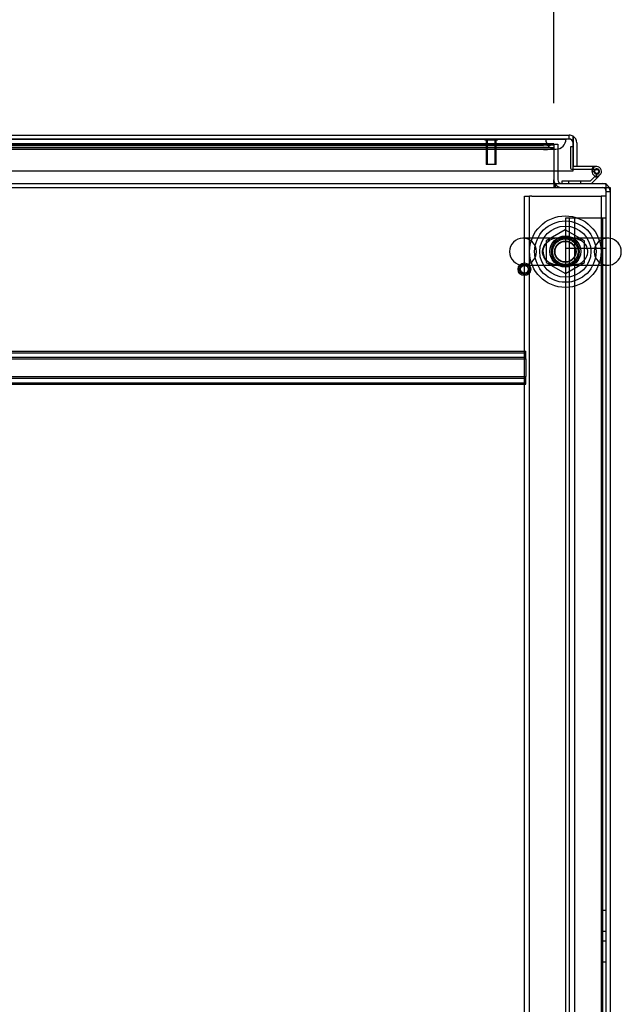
# Model space of a CAD drawing. Header units: inches. Extents: x 1 to 359, y -2 to 239.
# Tile 28 of 65: x 150 to 165, y 25 to 49. Entities that reach past the tile are written whole.
import ezdxf
from ezdxf.enums import TextEntityAlignment as Align
from ezdxf.lldxf.tags import DXFTag

# ---------------------------------------------------------------- set-up
doc = ezdxf.new("R2010")
doc.units = ezdxf.units.IN
doc.header["$MEASUREMENT"] = 0
for name, color, linetype in [('COM53964-5', 7, 'Continuous'), ('COM54746-60', 7, 'Continuous'), ('COM56676-2', 7, 'Continuous'), ('COM70216', 7, 'Continuous'), ('COM70220', 7, 'Continuous'), ('COM71196-7', 7, 'Continuous'), ('COM71298-9', 7, 'Continuous'), ('COM71299-9', 7, 'Continuous'), ('COM71301-10', 7, 'Continuous'), ('Default', 7, 'Continuous'), ('NTS18024', 7, 'Continuous'), ('SCS86414', 7, 'Continuous'), ('STD26258', 7, 'Continuous'), ('WAF25377', 7, 'Continuous'), ('WAM254785', 7, 'Continuous')]:
    doc.layers.add(name, color=color, linetype=linetype)
doc.styles.add('SEACAD_Times_New_Roman', font='times.ttf')
tags = doc.linetypes.add('HIDDEN2', pattern=[0.1875, 0.125, -0.0625]).pattern_tags.tags
tags[6:7] = [DXFTag(74, 4), DXFTag(75, 0), DXFTag(340, '0'), DXFTag(46, 0.0), DXFTag(50, 0.0), DXFTag(44, 0.0), DXFTag(45, 0.0)]
tags[4:5] = [DXFTag(74, 4), DXFTag(75, 0), DXFTag(340, '0'), DXFTag(46, 0.0), DXFTag(50, 0.0), DXFTag(44, 0.0), DXFTag(45, 0.0)]
doc.dimstyles.new('HAMMOND_(STH_-_540x360)', dxfattribs={"dimtxt": 2, "dimasz": 2.5, "dimexe": 1, "dimexo": 1, "dimgap": 0.5, "dimtad": 0, "dimtih": 1, "dimtoh": 1, "dimzin": 0, "dimdsep": 46, "dimtxsty": 'SEACAD_Times_New_Roman', "dimblk1": '_SE_FILLED', "dimblk2": '_SE_FILLED', "dimsah": 1, "dimcen": 1, "dimadec": 0, "dimazin": 0, "dimtfac": 0.8, "dimtofl": 0, "dimtmove": 0, "dimatfit": 3, "dimfxl": 1, "dimtolj": 1, "dimtzin": 0, "dimarcsym": 0})

# ---------------------------------------------------------------- blocks, each defined once
blk = doc.blocks.new('SE2')
at = {"layer": 'COM53964-5', "color": 7, "linetype": 'HIDDEN2'}
for p, q in [((163.391, 43.977), (163.253, 43.977)), ((163.253, 43.977), (163.253, 9.602)), ((163.348, 43.977), (163.348, 9.602)), ((164.115, 43.977), (163.391, 43.977)), ((163.474, 43.977), (163.474, 9.602)), ((164.253, 43.977), (164.115, 43.977)), ((164.158, 43.977), (164.158, 9.602)), ((163.391, 43.229), (163.253, 43.229)), ((164.115, 43.229), (163.391, 43.229)), ((164.253, 43.229), (164.115, 43.229)), ((164.253, 27.039), (164.158, 27.039)), ((164.158, 26.539), (164.253, 26.539)), ((164.253, 26.291), (164.158, 26.291)), ((164.158, 25.791), (164.253, 25.791))]:
    blk.add_line(p, q, dxfattribs=at)
at = {"layer": 'COM54746-60', "color": 7, "linetype": 'HIDDEN2'}
for p, q in [((163.379, 45.721), (163.379, 45.197)), ((163.441, 45.721), (163.379, 45.721)), ((163.404, 45.172), (163.441, 45.172)), ((163.904, 45.117), (163.966, 45.117)), ((163.967, 45.122), (163.959, 45.123)), ((163.983, 45.172), (164.021, 45.172)), ((164.058, 45.075), (163.987, 45.005)), ((163.33, 44.881), (163.33, 44.819)), ((163.634, 44.819), (163.634, 44.881))]:
    blk.add_line(p, q, dxfattribs=at)
at = {"layer": 'COM54746-60', "color": 7, "linetype": 'Continuous'}
for p, q in [((163.441, 45.721), (163.441, 45.721)), ((163.441, 45.234), (163.441, 45.236)), ((164.021, 45.234), (163.441, 45.234)), ((163.441, 45.172), (163.983, 45.172)), ((163.959, 45.123), (163.905, 45.127)), ((163.959, 45.129), (163.959, 45.104)), ((164.034, 45.179), (164.009, 45.179)), ((164.009, 45.054), (164.034, 45.054)), ((164.056, 44.986), (164.1, 45.03)), ((164.084, 45.104), (164.084, 45.129)), ((163.169, 44.881), (163.169, 44.819)), ((163.863, 44.881), (163.169, 44.881)), ((163.973, 44.991), (163.863, 44.881)), ((163.889, 44.819), (164.056, 44.986)), ((163.987, 45.005), (163.973, 44.991))]:
    blk.add_line(p, q, dxfattribs=at)
at = {"layer": 'COM54746-60', "color": 7, "linetype": 'HIDDEN2'}
blk.add_circle((164.021, 45.117), 0.05, dxfattribs=at)
for centre, radius, start, end in [((163.404, 45.197), 0.025, 180, 270), ((164.021, 45.117), 0.135, 119.9264, 155.9579), ((164.021, 45.117), 0.117, 90, 151.9602), ((164.021, 45.117), 0.055, 174.7841, 90), ((164.021, 45.117), 0.055, 90, 174.7841)]:
    blk.add_arc(centre, radius, start, end, dxfattribs=at)
at = {"layer": 'COM54746-60', "color": 7, "linetype": 'Continuous'}
for centre, radius, start, end in [((164.021, 45.117), 0.117, 174.7841, 90), ((164.021, 45.117), 0.117, 151.9602, 174.7841), ((164.009, 45.129), 0.05, 90, 180), ((164.009, 45.104), 0.05, 180, 270), ((164.034, 45.129), 0.05, 0, 90), ((164.034, 45.104), 0.05, 270, 0), ((164.021, 45.117), 0.135, 248.9858, 284.9706)]:
    blk.add_arc(centre, radius, start, end, dxfattribs=at)
at = {"layer": 'COM56676-2', "color": 7, "linetype": 'HIDDEN2'}
for p, q in [((162.253, 44.509), (162.378, 44.509)), ((162.253, 9.009), (162.253, 44.509)), ((162.378, 9.009), (162.378, 44.509)), ((162.438, 44.509), (162.378, 44.509)), ((162.438, 44.509), (164.068, 44.509)), ((164.068, 44.509), (164.128, 44.509)), ((164.128, 44.509), (164.128, 9.009)), ((164.253, 44.509), (164.128, 44.509))]:
    blk.add_line(p, q, dxfattribs=at)
blk.add_circle((163.253, 43.165), 0.375, dxfattribs=at)
at = {"layer": 'COM70216', "color": 7, "linetype": 'HIDDEN2'}
for p, q in [((136.786, 40.724), (162.286, 40.724)), ((162.286, 40.681), (162.286, 40.724)), ((136.786, 40.684), (162.286, 40.684)), ((136.786, 40.576), (162.286, 40.576)), ((136.786, 40.536), (162.286, 40.536)), ((162.286, 40.579), (162.286, 40.681)), ((162.286, 40.536), (162.286, 40.579)), ((162.286, 40.536), (162.286, 40.099)), ((136.786, 40.099), (162.286, 40.099)), ((136.786, 40.059), (162.286, 40.059)), ((162.286, 40.056), (162.286, 40.099)), ((162.286, 39.954), (162.286, 40.056)), ((136.786, 39.951), (162.286, 39.951)), ((136.786, 39.911), (162.286, 39.911)), ((162.286, 39.911), (162.286, 39.954))]:
    blk.add_line(p, q, dxfattribs=at)
at = {"layer": 'COM70220', "color": 7, "linetype": 'HIDDEN2'}
for p, q in [((136.302, 45.91), (162.77, 45.91)), ((136.302, 45.909), (162.77, 45.909)), ((136.302, 45.907), (162.77, 45.907)), ((162.77, 45.91), (163.269, 45.91)), ((162.77, 45.909), (163.269, 45.909)), ((162.77, 45.907), (163.02, 45.907)), ((162.771, 45.91), (162.771, 45.909)), ((162.771, 45.909), (163.02, 45.907)), ((163.02, 45.907), (163.269, 45.909)), ((163.269, 45.909), (163.269, 45.91)), ((136.302, 45.661), (162.77, 45.661)), ((162.77, 45.661), (163.02, 45.661))]:
    blk.add_line(p, q, dxfattribs=at)
blk.add_arc((163.02, 45.911), 0.25, 180, 0, dxfattribs=at)
at = {"layer": 'COM71196-7', "color": 7, "linetype": 'Continuous'}
for p, q in [((135.726, 46.006), (163.346, 46.006)), ((163.441, 45.816), (163.441, 45.98)), ((163.441, 45.98), (163.441, 45.816)), ((163.441, 45.131), (163.441, 45.816)), ((163.441, 45.816), (163.441, 45.236)), ((163.536, 45.816), (163.536, 45.236)), ((135.632, 45.131), (163.441, 45.131)), ((163.536, 45.236), (163.441, 45.236))]:
    blk.add_line(p, q, dxfattribs=at)
at = {"layer": 'COM71196-7', "color": 7, "linetype": 'HIDDEN2'}
for p, q in [((163.346, 45.911), (163.346, 46.006)), ((135.726, 45.911), (163.346, 45.911))]:
    blk.add_line(p, q, dxfattribs=at)
at = {"layer": 'COM71196-7', "color": 7, "linetype": 'Continuous'}
for start, end in [(60, 90), (0, 60)]:
    blk.add_arc((163.346, 45.816), 0.19, start, end, dxfattribs=at)
at = {"layer": 'COM71196-7', "color": 7, "linetype": 'HIDDEN2'}
blk.add_arc((163.346, 45.816), 0.095, 0, 90, dxfattribs=at)
at = {"layer": 'COM71196-7', "color": 7, "linetype": 'Continuous'}
blk.add_ellipse((163.346, 45.816), major_axis=(0, -0.19), ratio=0.999171, start_param=2.617994, end_param=3.141593, dxfattribs=at)
at = {"layer": 'COM71196-7', "color": 7, "linetype": 'HIDDEN2'}
blk.add_ellipse((163.346, 45.816), major_axis=(0, -0.095), ratio=0.999171, start_param=1.570796, end_param=3.141593, dxfattribs=at)
at = {"layer": 'COM71298-9', "color": 7, "linetype": 'HIDDEN2'}
for p, q in [((162.973, 45.788), (135.935, 45.788)), ((162.973, 45.788), (162.973, 45.786)), ((162.973, 45.788), (162.973, 45.786)), ((162.973, 45.693), (135.936, 45.693)), ((162.723, 45.746), (136.185, 45.746)), ((162.723, 45.652), (136.185, 45.652))]:
    blk.add_line(p, q, dxfattribs=at)
blk.add_circle((163.253, 43.155), 0.375, dxfattribs=at)
for centre in [(162.723, 45.789), (162.723, 45.695)]:
    blk.add_ellipse(centre, major_axis=(0.25, 0), ratio=0.173648, start_param=4.712389, end_param=6.21308, dxfattribs=at)
at = {"layer": 'COM71299-9', "color": 7, "linetype": 'HIDDEN2'}
for p, q in [((135.935, 45.786), (162.973, 45.786)), ((162.973, 45.786), (162.973, 45.131)), ((162.973, 44.819), (162.973, 44.724)), ((163.003, 44.819), (163.003, 44.724)), ((104.383, 44.724), (164.253, 44.724))]:
    blk.add_line(p, q, dxfattribs=at)
at = {"layer": 'COM71299-9', "color": 7, "linetype": 'Continuous'}
for p, q in [((162.973, 45.131), (162.973, 44.914)), ((104.383, 44.819), (164.253, 44.819)), ((162.973, 44.819), (162.973, 44.914)), ((164.253, 44.629), (164.253, 44.819)), ((164.253, 8.854), (164.253, 44.629))]:
    blk.add_line(p, q, dxfattribs=at)
at = {"layer": 'COM71301-10', "color": 7, "linetype": 'HIDDEN2'}
for p, q in [((162.973, 45.786), (163.068, 45.786)), ((163.068, 45.786), (163.068, 45.131)), ((164.253, 44.629), (164.348, 44.629))]:
    blk.add_line(p, q, dxfattribs=at)
at = {"layer": 'COM71301-10', "color": 7, "linetype": 'Continuous'}
for p, q in [((163.068, 45.131), (163.068, 44.914)), ((164.253, 44.724), (164.348, 44.724)), ((164.348, 44.724), (164.348, 8.949))]:
    blk.add_line(p, q, dxfattribs=at)
for centre, radius, start, end in [((163.163, 44.914), 0.19, 180, 210), ((163.163, 44.914), 0.095, 180, 270), ((164.158, 44.629), 0.19, 30, 60)]:
    blk.add_arc(centre, radius, start, end, dxfattribs=at)
at = {"layer": 'COM71301-10', "color": 7, "linetype": 'HIDDEN2'}
for centre, radius, start, end in [((163.163, 44.914), 0.19, 210, 270), ((164.158, 44.629), 0.19, 60, 90), ((164.158, 44.629), 0.095, 0, 90), ((164.158, 44.629), 0.19, 0, 30)]:
    blk.add_arc(centre, radius, start, end, dxfattribs=at)
at = {"layer": 'NTS18024', "color": 7, "linetype": 'HIDDEN2'}
for p, q in [((163.249, 43.692), (162.788, 43.418)), ((163.718, 43.418), (163.249, 43.692)), ((162.788, 43.418), (162.788, 42.892)), ((163.718, 42.892), (163.718, 43.418)), ((162.788, 42.892), (163.253, 42.62)), ((163.253, 42.62), (163.718, 42.892))]:
    blk.add_line(p, q, dxfattribs=at)
for radius in [0.312, 0.263]:
    blk.add_circle((163.253, 43.155), radius, dxfattribs=at)
at = {"layer": 'SCS86414', "color": 7, "linetype": 'HIDDEN2'}
for p, q in [((163.25, 43.486), (162.218, 43.486)), ((164.289, 43.486), (163.25, 43.486)), ((162.218, 42.824), (163.258, 42.824)), ((163.258, 42.824), (164.289, 42.824))]:
    blk.add_line(p, q, dxfattribs=at)
for radius in [0.625, 0.312, 0.252]:
    blk.add_circle((163.253, 43.155), radius, dxfattribs=at)
for centre, start, end in [((162.218, 43.155), 90, 270), ((162.218, 43.155), 270, 90), ((164.289, 43.155), 90, 270), ((164.289, 43.155), 79.6868, 90), ((164.289, 43.155), 270, 280.3132)]:
    blk.add_arc(centre, 0.331, start, end, dxfattribs=at)
at = {"layer": 'SCS86414', "color": 7, "linetype": 'Continuous'}
blk.add_arc((164.289, 43.155), 0.331, 280.3132, 79.6868, dxfattribs=at)
at = {"layer": 'SCS86414', "color": 7, "linetype": 'HIDDEN2'}
for points, knots in [([(162.775, 43.349), (162.736, 43.3), (162.711, 43.239), (162.703, 43.108), (162.721, 43.042), (162.789, 42.936), (162.836, 42.896), (162.913, 42.855), (162.94, 42.845), (162.996, 42.829), (163.024, 42.824), (163.077, 42.818), (163.102, 42.816), (163.127, 42.816)], [0, 0, 0, 0, 0.0625, 0.0625, 0.125, 0.125, 0.1875, 0.1875, 0.21875, 0.21875, 0.25, 0.25, 0.2763731, 0.2763731, 0.2763731, 0.2763731]), ([(163.394, 42.816), (163.403, 42.817), (163.413, 42.817), (163.482, 42.821), (163.537, 42.832), (163.643, 42.878), (163.693, 42.913), (163.77, 43.009), (163.796, 43.071), (163.804, 43.201), (163.786, 43.267), (163.736, 43.346), (163.715, 43.37), (163.67, 43.41), (163.646, 43.427), (163.568, 43.468), (163.513, 43.483), (163.426, 43.492), (163.397, 43.494), (163.336, 43.494), (163.304, 43.493), (163.24, 43.493), (163.207, 43.493), (163.144, 43.494), (163.114, 43.494), (163.026, 43.488), (162.97, 43.478), (162.864, 43.432), (162.814, 43.397), (162.775, 43.349)], [0.3647476, 0.3647476, 0.3647476, 0.3647476, 0.375, 0.375, 0.4375, 0.4375, 0.5, 0.5, 0.5625, 0.5625, 0.625, 0.625, 0.65625, 0.65625, 0.6875, 0.6875, 0.75, 0.75, 0.78125, 0.78125, 0.8125, 0.8125, 0.84375, 0.84375, 0.875, 0.875, 0.9375, 0.9375, 1, 1, 1, 1]), ([(163.021, 43.477), (163.039, 43.48), (163.058, 43.482), (163.106, 43.485), (163.136, 43.486), (163.198, 43.486), (163.23, 43.486), (163.326, 43.486), (163.389, 43.487), (163.506, 43.476), (163.563, 43.463), (163.632, 43.431), (163.646, 43.423), (163.66, 43.414)], [0.1054858, 0.1054858, 0.1054858, 0.1054858, 0.125, 0.125, 0.15625, 0.15625, 0.1875, 0.1875, 0.25, 0.25, 0.3125, 0.3125, 0.3299994, 0.3299994, 0.3299994, 0.3299994]), ([(163.548, 42.847), (163.51, 42.836), (163.471, 42.83), (163.371, 42.822), (163.308, 42.824), (163.211, 42.824), (163.179, 42.823), (163.117, 42.824), (163.087, 42.825), (162.998, 42.834), (162.942, 42.847), (162.835, 42.898), (162.786, 42.935), (162.714, 43.037), (162.693, 43.101), (162.698, 43.23), (162.724, 43.292), (162.763, 43.34)], [0.5825124, 0.5825124, 0.5825124, 0.5825124, 0.625, 0.625, 0.6875, 0.6875, 0.71875, 0.71875, 0.75, 0.75, 0.8125, 0.8125, 0.875, 0.875, 0.9375, 0.9375, 1, 1, 1, 1])]:
    blk.add_open_spline(points, degree=3, knots=knots, dxfattribs=at)
blk.add_open_spline([(162.763, 43.34), (162.792, 43.377), (162.828, 43.405), (162.867, 43.426)], degree=3, dxfattribs=at)
at = {"layer": 'STD26258', "color": 7, "linetype": 'HIDDEN2'}
for p, q in [((161.285, 45.911), (161.285, 45.88)), ((161.598, 45.88), (161.285, 45.88)), ((161.316, 45.88), (161.316, 45.286)), ((161.347, 45.286), (161.347, 45.88)), ((161.536, 45.286), (161.536, 45.88)), ((161.566, 45.286), (161.566, 45.88)), ((161.598, 45.88), (161.598, 45.911)), ((161.566, 45.286), (161.316, 45.286))]:
    blk.add_line(p, q, dxfattribs=at)
for radius in [0.156, 0.125, 0.0944]:
    blk.add_circle((162.253, 42.724), radius, dxfattribs=at)
at = {"layer": 'WAF25377', "color": 7, "linetype": 'HIDDEN2'}
for radius in [0.875, 0.34]:
    blk.add_circle((163.253, 43.155), radius, dxfattribs=at)
at = {"layer": 'WAM254785', "color": 7, "linetype": 'HIDDEN2'}
for radius in [0.75, 0.312]:
    blk.add_circle((163.253, 43.155), radius, dxfattribs=at)
blk = doc.blocks.new('DMBLK105')
at = {"layer": 'Default', "linetype": 'Continuous', "transparency": 16777216}
for points in [[(138.922, 55.01), (136.422, 54.593), (138.922, 54.177)], [(160.473, 55.01), (160.473, 54.177), (162.973, 54.593)]]:
    blk.add_hatch(color=7, dxfattribs=at).paths.add_polyline_path(points)
at = {"layer": 'Default', "color": 7, "linetype": 'Continuous', "transparency": 16777216}
for p, q in [((136.422, 46.601), (136.422, 55.593)), ((162.973, 46.786), (162.973, 55.593)), ((141.439, 54.593), (136.422, 54.593)), ((162.973, 54.593), (157.957, 54.593))]:
    blk.add_line(p, q, dxfattribs=at)
at = {"layer": 'Default', "color": 7, "linetype": 'Continuous', "transparency": 16777216, "style": 'SEACAD_Times_New_Roman'}
for s, p in [('26.55', (146.286, 55.593)), ('OPENNING', (142.139, 52.593))]:
    blk.add_text(s, height=2, dxfattribs=at).set_placement(p, align=Align.TOP_LEFT)
blk = doc.blocks.new('_SE_FILLED')
at = {"color": 0}
blk.add_line((0, 0), (-1, 0), dxfattribs=at)
blk.add_solid([(0, 0), (-1, -0.1665), (-1, 0.1665), (0, 0)], dxfattribs=at)

msp = doc.modelspace()

# ---------------------------------------------------------------- block references
at = {"layer": 'Default'}
msp.add_blockref('SE2', (0, 0), dxfattribs=at)

# ---------------------------------------------------------------- dimensions: what is measured, and where the dimension line sits
at = {"layer": 'Default', "color": 7, "linetype": 'Continuous'}
dim = msp.add_linear_dim(base=(136.422, 54.593), p1=(162.973, 45.786), p2=(136.422, 45.601), text='\\A1;<>\\POPENNING', dimstyle='HAMMOND_(STH_-_540x360)', dxfattribs=at)
dim.commit()
dim.dimension.update_dxf_attribs({"geometry": 'DMBLK105', "text_midpoint": (149.698, 54.593), "dimtype": 160})

doc.saveas('drawing.dxf')
